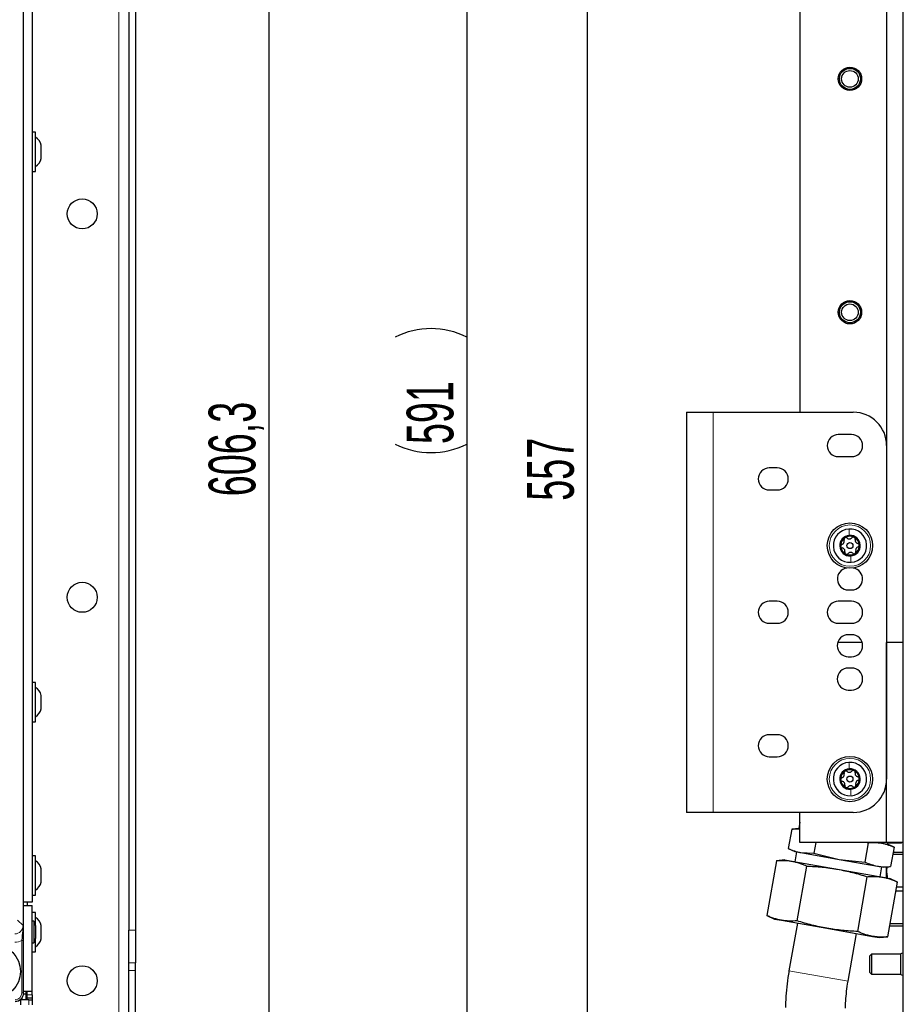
# Model space of a CAD drawing. Header units: millimetres. Extents: x 5 to 418, y 2 to 292.
# Tile 48 of 53: x 138 to 204, y 127 to 201. Entities that reach past the tile are written whole.
import ezdxf

# ---------------------------------------------------------------- set-up
doc = ezdxf.new("R2010")
doc.units = ezdxf.units.MM
doc.layers.add('SLD-0', color=7, linetype='Continuous')
doc.styles.add('SLDTEXTSTYLE1', font='TXT', dxfattribs={"width": 0.605})
doc.dimstyles.new('SLDDIMSTYLE0', dxfattribs={"dimtxt": 3.5, "dimasz": 3.302, "dimexe": 0, "dimexo": 0.0625, "dimgap": 0.875, "dimtad": 1, "dimlfac": 4, "dimrnd": 1e-09, "dimzin": 12, "dimdsep": 46, "dimtxsty": 'SLDTEXTSTYLE1', "dimsah": 1, "dimcen": 0.09, "dimadec": 0, "dimazin": 3, "dimtfac": 1, "dimtofl": 0, "dimtmove": 0, "dimatfit": 3, "dimfxl": 1, "dimfrac": 2, "dimtolj": 1, "dimtzin": 12, "dimarcsym": 0})
doc.dimstyles.new('SLDDIMSTYLE1', dxfattribs={"dimtxt": 3.5, "dimasz": 3.302, "dimexe": 0, "dimexo": 0.0625, "dimgap": 0.875, "dimtad": 1, "dimdec": 1, "dimlfac": 4, "dimrnd": 1e-09, "dimzin": 12, "dimdsep": 46, "dimtxsty": 'SLDTEXTSTYLE1', "dimsah": 1, "dimcen": 0.09, "dimadec": 0, "dimazin": 3, "dimtfac": 1, "dimtofl": 0, "dimtmove": 0, "dimatfit": 3, "dimfxl": 1, "dimfrac": 2, "dimtolj": 1, "dimtzin": 12, "dimarcsym": 0})

# ---------------------------------------------------------------- blocks, each defined once
blk = doc.blocks.new('_D_2')
at = {"layer": 'SLD-0', "color": 7}
for p, q in [((145.099, 246.962), (157.349, 246.962)), ((156.349, 246.962), (156.349, 95.397)), ((135.809, 95.397), (157.349, 95.397))]:
    blk.add_line(p, q, dxfattribs=at)
for points in [[(156.349, 246.962), (155.841, 243.66), (156.857, 243.66)], [(156.349, 95.397), (156.857, 98.699), (155.841, 98.699)]]:
    blk.add_solid(points, dxfattribs=at)
at = {"layer": 'SLD-0', "color": 7, "insert": (151.837, 165.164), "char_height": 3.5, "attachment_point": 1, "rotation": 90, "style": 'SLDTEXTSTYLE1'}
blk.add_mtext('606,3', dxfattribs=at)
blk = doc.blocks.new('_D_7')
at = {"layer": 'SLD-0', "color": 7}
for p, q in [((196.184, 238.462), (179.228, 238.462)), ((180.228, 238.462), (180.228, 99.212)), ((194.934, 99.212), (179.228, 99.212))]:
    blk.add_line(p, q, dxfattribs=at)
for points in [[(180.228, 238.462), (179.72, 235.16), (180.736, 235.16)], [(180.228, 99.212), (180.736, 102.514), (179.72, 102.514)]]:
    blk.add_solid(points, dxfattribs=at)
at = {"layer": 'SLD-0', "color": 7, "insert": (175.717, 164.827), "char_height": 3.5, "attachment_point": 1, "rotation": 90, "style": 'SLDTEXTSTYLE1'}
blk.add_mtext('557', dxfattribs=at)
blk = doc.blocks.new('_D_8')
at = {"layer": 'SLD-0', "color": 7}
for p, q in [((203.934, 246.962), (170.198, 246.962)), ((171.198, 246.962), (171.198, 99.212)), ((194.934, 99.212), (170.198, 99.212))]:
    blk.add_line(p, q, dxfattribs=at)
for centre, start, end in [((168.512, 171.726), 63.43495, 116.56505), ((168.512, 174.448), 243.43495, 296.56505)]:
    blk.add_arc(centre, 6.006, start, end, dxfattribs=at)
for points in [[(171.198, 246.962), (170.69, 243.66), (171.706, 243.66)], [(171.198, 99.212), (171.706, 102.514), (170.69, 102.514)]]:
    blk.add_solid(points, dxfattribs=at)
at = {"layer": 'SLD-0', "color": 7, "insert": (166.686, 169.077), "char_height": 3.5, "attachment_point": 1, "rotation": 90, "style": 'SLDTEXTSTYLE1'}
blk.add_mtext('591', dxfattribs=at)

msp = doc.modelspace()

# ---------------------------------------------------------------- linework, layer by layer
at = {"color": 7, "linetype": 'Continuous', "lineweight": 18}
for p, q in [((145.0991, 246.9623), (145.0991, 96.9623)), ((137.9582, 127.9172), (137.9582, 210.6575)), ((189.684, 171.4623), (189.684, 141.4623)), ((137.5059, 133.3797), (137.9103, 132.9753)), ((145.8491, 132.6337), (146.3491, 132.6337)), ((137.9475, 131.848), (137.8227, 131.848)), ((137.8227, 127.9207), (137.8227, 131.848)), ((137.9475, 131.848), (137.9475, 127.9207)), ((146.3491, 130.1716), (145.8491, 130.1716)), ((145.8491, 129.6114), (146.3491, 129.6114)), ((199.7913, 128.7955), (195.3597, 129.5769)), ((137.9475, 127.9207), (137.8227, 127.9207)), ((137.9475, 127.9207), (137.9582, 127.9172)), ((138.2241, 127.7873), (138.5991, 127.7873)), ((138.3491, 127.0373), (138.3491, 127.4123))]:
    msp.add_line(p, q, dxfattribs=at)
at = {"color": 7, "linetype": 'Continuous', "lineweight": 25}
for p, q in [((203.934, 96.9623), (203.934, 246.9623)), ((202.684, 238.4623), (202.684, 154.2123)), ((145.8491, 221.041), (145.8491, 132.6337)), ((146.3491, 221.041), (146.3491, 132.6337)), ((137.9583, 127.9172), (137.9583, 210.6575)), ((138.5991, 205.9873), (138.5991, 134.7373)), ((196.184, 203.9623), (196.184, 171.4623)), ((138.8491, 192.4623), (138.5991, 192.4623)), ((138.8491, 189.5123), (138.8491, 192.4623)), ((139.2741, 190.4873), (139.2741, 191.4873)), ((138.5991, 189.5123), (138.8491, 189.5123)), ((187.684, 171.4623), (187.684, 141.4623)), ((187.684, 171.4623), (189.684, 171.4623)), ((189.684, 171.4623), (200.184, 171.4623)), ((200.059, 169.7873), (199.059, 169.7873)), ((202.684, 168.9623), (202.684, 143.9623)), ((199.059, 168.1373), (200.059, 168.1373)), ((194.484, 167.2873), (193.884, 167.2873)), ((193.884, 165.6373), (194.484, 165.6373)), ((199.809, 158.1373), (200.059, 158.1373)), ((194.484, 157.2873), (193.884, 157.2873)), ((200.059, 157.2873), (199.059, 157.2873)), ((193.884, 155.6373), (194.484, 155.6373)), ((199.059, 155.6373), (200.059, 155.6373)), ((200.059, 154.7873), (199.809, 154.7873)), ((200.8452, 154.2123), (199.0228, 154.2123)), ((202.684, 139.2123), (202.684, 154.2123)), ((203.934, 154.2123), (202.684, 154.2123)), ((199.809, 153.1373), (200.059, 153.1373)), ((200.059, 152.2873), (199.809, 152.2873)), ((138.8491, 151.2123), (138.5991, 151.2123)), ((138.8491, 148.2623), (138.8491, 151.2123)), ((199.809, 150.6373), (200.059, 150.6373)), ((139.2741, 149.2373), (139.2741, 150.2373)), ((138.5991, 148.2623), (138.8491, 148.2623)), ((194.484, 147.2873), (193.884, 147.2873)), ((193.884, 145.6373), (194.484, 145.6373)), ((189.684, 141.4623), (187.684, 141.4623)), ((200.184, 141.4623), (189.684, 141.4623)), ((196.184, 139.2123), (196.184, 141.4623)), ((196.184, 140.7303), (196.0992, 140.2494)), ((195.5607, 140.2023), (195.3054, 138.7544)), ((196.0992, 140.2494), (195.5607, 140.2023)), ((196.0992, 140.2494), (196.184, 140.2345)), ((202.684, 139.2123), (196.184, 139.2123)), ((197.3648, 139.2123), (197.2244, 138.4161)), ((201.0623, 137.7394), (201.3176, 139.1872)), ((201.2176, 139.2123), (201.3176, 139.1872)), ((201.9807, 139.2123), (202.3013, 139.1558)), ((202.3013, 139.1558), (202.7466, 139.0773)), ((203.934, 139.2123), (202.684, 139.2123)), ((202.7466, 139.0773), (202.7704, 139.2123)), ((203.2365, 138.8489), (202.7466, 139.0773)), ((203.809, 139.1623), (202.7616, 139.1623)), ((203.2365, 138.8489), (202.9812, 137.401)), ((203.809, 139.1623), (203.809, 139.2123)), ((138.8491, 138.2123), (138.5991, 138.2123)), ((138.8491, 135.2623), (138.8491, 138.2123)), ((195.3054, 138.7544), (195.7953, 138.526)), ((195.9184, 138.5043), (195.7882, 137.7657)), ((195.7953, 138.526), (196.2406, 138.4475)), ((196.2406, 138.4475), (199.119, 137.9399)), ((196.2406, 138.4475), (197.2244, 138.4161)), ((197.2244, 138.4161), (199.119, 137.9399)), ((203.1444, 138.3266), (203.934, 138.3266)), ((203.934, 138.4623), (203.1684, 138.4623)), ((194.4114, 137.8401), (193.6875, 133.735)), ((195.0496, 137.8959), (194.4114, 137.8401)), ((195.0496, 137.8959), (195.5773, 137.8029)), ((195.5773, 137.8029), (198.9888, 137.2013)), ((195.9618, 133.334), (196.6857, 137.4391)), ((199.119, 137.9399), (201.0623, 137.7394)), ((199.119, 137.9399), (201.9975, 137.4324)), ((201.9975, 137.4324), (202.4427, 137.3539)), ((202.1894, 136.637), (202.3196, 137.3756)), ((202.4427, 137.3539), (202.9812, 137.401)), ((202.7091, 137.3772), (202.684, 137.0873)), ((202.684, 137.0873), (202.684, 137.375)), ((139.2741, 136.2373), (139.2741, 137.2373)), ((198.9888, 137.2013), (202.4003, 136.5998)), ((200.5105, 132.532), (201.2343, 136.637)), ((202.4003, 136.5998), (202.928, 136.5067)), ((202.684, 136.5498), (202.684, 137.0873)), ((202.7848, 132.1309), (203.5086, 136.236)), ((203.5086, 136.236), (202.928, 136.5067)), ((203.934, 135.8481), (203.4402, 135.8481)), ((138.5991, 135.2623), (138.8491, 135.2623)), ((203.3923, 135.5766), (203.934, 135.5766)), ((138.5991, 134.7373), (137.9583, 134.7373)), ((137.9583, 134.4873), (138.5991, 134.4873)), ((138.2241, 134.7373), (138.2241, 134.4873)), ((138.5991, 128.0373), (138.5991, 134.4873)), ((138.8491, 133.9623), (138.5991, 133.9623)), ((138.8491, 132.9729), (138.8491, 133.9623)), ((193.6875, 133.735), (194.2681, 133.4643)), ((138.7241, 133.3036), (138.5991, 133.3036)), ((138.7241, 133.3036), (138.7241, 131.6711)), ((138.8491, 132.9729), (138.8491, 132.0018)), ((139.2741, 131.9873), (139.2741, 132.9873)), ((194.2681, 133.4643), (194.7959, 133.3712)), ((194.7959, 133.3712), (198.2074, 132.7697)), ((195.9916, 133.1604), (195.3597, 129.5769)), ((202.9314, 132.9623), (203.934, 132.9623)), ((203.934, 133.0981), (202.9553, 133.0981)), ((145.8491, 130.1716), (145.8491, 132.6337)), ((146.3491, 132.6337), (146.3491, 130.1716)), ((198.2074, 132.7697), (201.6188, 132.1682)), ((199.7913, 128.7955), (200.4232, 132.379)), ((201.6188, 132.1682), (202.1466, 132.0751)), ((138.5991, 131.6711), (138.7241, 131.6711)), ((138.8491, 131.0123), (138.8491, 132.0018)), ((202.1466, 132.0751), (202.7848, 132.1309)), ((138.5991, 131.0123), (138.8491, 131.0123)), ((201.559, 130.8373), (201.434, 130.7123)), ((201.434, 129.4623), (201.434, 130.7123)), ((203.759, 130.8373), (201.559, 130.8373)), ((201.559, 130.8373), (201.559, 129.3523)), ((203.9129, 130.9329), (203.759, 130.8569)), ((203.759, 129.3178), (203.759, 130.8569)), ((203.9129, 129.2418), (203.9129, 130.9329)), ((203.934, 130.8767), (203.9129, 130.8767)), ((145.8491, 129.6114), (145.8491, 130.1716)), ((146.3491, 129.6114), (146.3491, 130.1716)), ((145.8491, 119.7633), (145.8491, 129.6114)), ((146.3491, 119.7633), (146.3491, 129.6114)), ((201.434, 129.4623), (201.559, 129.3373)), ((201.559, 129.3523), (201.559, 129.3373)), ((201.559, 129.3373), (203.759, 129.3373)), ((203.759, 129.3178), (203.9129, 129.2418)), ((203.9129, 129.298), (203.934, 129.298)), ((138.1491, 127.8373), (137.9531, 127.8373)), ((137.9582, 127.9172), (137.9583, 127.9172)), ((138.5991, 128.0373), (137.9583, 128.0373)), ((138.1491, 127.8373), (138.1491, 128.0373)), ((138.1491, 127.4123), (138.1491, 127.8373)), ((138.2241, 127.7873), (138.2241, 128.0373)), ((138.2241, 127.5373), (138.2241, 127.7873)), ((138.5991, 127.7873), (138.5991, 128.0373)), ((138.5991, 127.7873), (138.5991, 127.5373)), ((137.7241, 127.4298), (137.7241, 127.0373)), ((138.3491, 127.4123), (137.7241, 127.4123)), ((137.8006, 127.4123), (137.8006, 127.5025)), ((137.8491, 127.4123), (137.8491, 127.5646)), ((138.5991, 127.5373), (138.2241, 127.5373)), ((138.2241, 127.4123), (138.2241, 127.5373)), ((138.3491, 127.4123), (138.5991, 127.4123)), ((138.5991, 127.5373), (138.5991, 127.4123)), ((138.5991, 127.4123), (138.5991, 127.0373))]:
    msp.add_line(p, q, dxfattribs=at)
for centre, radius in [((199.934, 196.4623), 0.875), ((199.934, 196.4623), 0.7875), ((199.934, 196.4623), 0.625), ((142.3491, 186.3373), 1.125), ((199.934, 178.9623), 0.875), ((199.934, 178.9623), 0.7875), ((199.934, 178.9623), 0.625), ((199.934, 161.4623), 1.7), ((199.934, 161.4623), 0.2237), ((142.3491, 157.5873), 1.125), ((199.934, 143.9623), 1.7), ((199.934, 143.9623), 0.2237), ((135.7241, 129.5373), 2), ((142.3491, 128.8373), 1.125)]:
    msp.add_circle(centre, radius, dxfattribs=at)
at = {"color": 7, "linetype": 'Continuous', "lineweight": 18}
for centre in [(199.934, 161.4623), (199.934, 143.9623)]:
    msp.add_circle(centre, 1.55, dxfattribs=at)
at = {"color": 7, "linetype": 'Continuous', "lineweight": 25}
for centre, radius, start, end in [((138.3027, 191.2498), 1, 13.741315, 56.881112), ((138.3027, 190.7249), 1, 303.118888, 346.258685), ((200.184, 168.9623), 2.5, 0, 90), ((199.059, 168.9623), 0.825, 90, 270), ((200.059, 168.9623), 0.825, 270, 90), ((193.884, 166.4623), 0.825, 90, 270), ((194.484, 166.4623), 0.825, 270, 90), ((199.934, 161.4623), 1.25, 93.526192, 273.526192), ((199.934, 161.4623), 1.25, 273.526192, 93.526192), ((199.934, 161.4623), 0.77, 93.526192, 273.526192), ((199.934, 161.4623), 0.7, 123.526192, 183.526192), ((199.934, 161.4623), 0.7, 63.526192, 123.526192), ((199.934, 161.4623), 0.77, 273.526192, 93.526192), ((199.934, 161.4623), 0.7, 3.526192, 63.526192), ((199.934, 161.4623), 0.7, 183.526192, 243.526192), ((199.934, 161.4623), 0.7, 303.526192, 3.526192), ((199.934, 161.4623), 0.7, 243.526192, 303.526192), ((199.809, 158.9623), 0.825, 97.992734, 270), ((200.059, 158.9623), 0.825, 270, 82.007266), ((193.884, 156.4623), 0.825, 90, 270), ((194.484, 156.4623), 0.825, 270, 90), ((199.059, 156.4623), 0.825, 90, 270), ((200.059, 156.4623), 0.825, 270, 90), ((199.809, 153.9623), 0.825, 90, 270), ((200.059, 153.9623), 0.825, 270, 90), ((199.809, 151.4623), 0.825, 90, 270), ((200.059, 151.4623), 0.825, 270, 90), ((138.3027, 149.9998), 1, 13.741315, 56.881112), ((138.3027, 149.4749), 1, 303.118888, 346.258685), ((193.884, 146.4623), 0.825, 90, 270), ((194.484, 146.4623), 0.825, 270, 90), ((199.934, 143.9623), 1.25, 93.526192, 273.526192), ((199.934, 143.9623), 0.77, 93.526192, 273.526192), ((199.934, 143.9623), 1.25, 273.526192, 93.526192), ((199.934, 143.9623), 0.77, 273.526192, 93.526192), ((199.934, 143.9623), 0.7, 123.526192, 183.526192), ((199.934, 143.9623), 0.7, 63.526192, 123.526192), ((200.184, 143.9623), 2.5, 270, 0), ((199.934, 143.9623), 0.7, 3.526192, 63.526192), ((199.934, 143.9623), 0.7, 303.526192, 3.526192), ((199.934, 143.9623), 0.7, 183.526192, 243.526192), ((199.934, 143.9623), 0.7, 243.526192, 303.526192), ((138.3027, 136.9998), 1, 13.741315, 56.881112), ((138.3027, 136.4749), 1, 303.118888, 346.258685), ((138.3491, 132.9729), 0.5, 0, 41.409622), ((138.3027, 132.7498), 1, 13.741315, 56.881112), ((138.3491, 132.0018), 0.5, 318.590378, 360), ((138.3027, 132.2249), 1, 303.118888, 346.258685)]:
    msp.add_arc(centre, radius, start, end, dxfattribs=at)
at = {"color": 7, "linetype": 'Continuous', "lineweight": 18}
for centre, major_axis, ratio, start_param, end_param in [((137.2827, 132.9787), (0.4456, -0.4456), 0.9918461, 5.4991567, 7.0672139), ((137.2827, 132.9787), (0.8863, -0.8863), 0.9972647, 5.4991567, 5.9424634), ((137.322, 127.9212), (0.5935, -0.1977), 0.9990857, 5.0343527, 6.6042357), ((137.322, 127.9212), (-0.4751, 0.1582), 0.9984779, 1.8927601, 3.462643)]:
    msp.add_ellipse(centre, major_axis=major_axis, ratio=ratio, start_param=start_param, end_param=end_param, dxfattribs=at)
at = {"color": 7, "linetype": 'Continuous', "lineweight": 25}
msp.add_ellipse((137.3325, 127.9177), major_axis=(0.5937, -0.1978), ratio=0.9987209, start_param=5.0343527, end_param=6.6042357, dxfattribs=at)
at = {"color": 7, "linetype": 'Continuous', "lineweight": 18}
for points in [[(199.8571, 162.71), (199.8611, 162.6455), (199.869, 162.5165), (199.8807, 162.3261), (199.8866, 162.2309)], [(200.0109, 160.2147), (200.0069, 160.2792), (199.9989, 160.4082), (199.9872, 160.5986), (199.9813, 160.6938)], [(199.8571, 145.21), (199.8611, 145.1455), (199.869, 145.0165), (199.8807, 144.8261), (199.8866, 144.7309)], [(200.0109, 142.7147), (200.0069, 142.7792), (199.9989, 142.9082), (199.9872, 143.0986), (199.9813, 143.1938)]]:
    msp.add_open_spline(points, degree=3, dxfattribs=at)
at = {"color": 7, "linetype": 'Continuous', "lineweight": 25}
for points, knots in [([(199.3344, 161.5619), (199.3637, 161.5742), (199.4078, 161.5926), (199.4555, 161.6418), (199.4843, 161.6859), (199.5023, 161.7355), (199.513, 161.8035), (199.5012, 161.8499), (199.4933, 161.8809)], [0, 0, 0, 0, 0.2492203, 0.374358, 0.498948, 0.6240206, 0.749768, 1, 1, 1, 1]), ([(199.5474, 162.0459), (199.5346, 162.0354), (199.5091, 162.0145), (199.4883, 161.9701), (199.4817, 161.9237), (199.4894, 161.8952), (199.4933, 161.8809)], [0, 0, 0, 0, 0.24985796, 0.49946675, 0.74901133, 1, 1, 1, 1]), ([(199.7204, 162.0314), (199.7088, 162.0404), (199.6856, 162.0586), (199.6402, 162.0707), (199.5912, 162.0688), (199.562, 162.0535), (199.5474, 162.0459)], [0, 0, 0, 0, 0.249806, 0.5000545, 0.7503094, 1, 1, 1, 1]), ([(199.7204, 162.0314), (199.7457, 162.0121), (199.7837, 161.9832), (199.8501, 161.9665), (199.9027, 161.9636), (199.9547, 161.9728), (200.0189, 161.9975), (200.0532, 162.031), (200.0761, 162.0533)], [0, 0, 0, 0, 0.2491937, 0.3743301, 0.4989253, 0.6240038, 0.7497569, 1, 1, 1, 1]), ([(200.246, 162.0889), (200.2306, 162.0947), (200.1997, 162.1063), (200.1509, 162.1022), (200.1074, 162.0846), (200.0865, 162.0637), (200.0761, 162.0533)], [0, 0, 0, 0, 0.250032, 0.4996317, 0.7492275, 1, 1, 1, 1]), ([(200.32, 161.9318), (200.322, 161.9464), (200.3261, 161.9756), (200.314, 162.0209), (200.2878, 162.0624), (200.26, 162.0801), (200.246, 162.0889)], [0, 0, 0, 0, 0.249816, 0.4999076, 0.7501199, 1, 1, 1, 1]), ([(200.32, 161.9318), (200.3159, 161.9003), (200.3099, 161.8529), (200.3286, 161.787), (200.3524, 161.74), (200.3864, 161.6997), (200.4399, 161.6564), (200.486, 161.6434), (200.5168, 161.6347)], [0, 0, 0, 0, 0.24921908, 0.37435669, 0.49894691, 0.62401981, 0.74976746, 1, 1, 1, 1]), ([(199.3344, 161.5619), (199.3207, 161.5564), (199.2934, 161.5454), (199.2602, 161.5121), (199.2373, 161.4688), (199.236, 161.4358), (199.2353, 161.4193)], [0, 0, 0, 0, 0.2498531, 0.4999013, 0.7501145, 1, 1, 1, 1]), ([(199.2353, 161.4193), (199.238, 161.403), (199.2434, 161.3705), (199.2714, 161.3303), (199.3083, 161.3014), (199.3369, 161.2938), (199.3512, 161.29)], [0, 0, 0, 0, 0.2499898, 0.4996108, 0.7491272, 1, 1, 1, 1]), ([(199.548, 160.9929), (199.552, 161.0244), (199.558, 161.0718), (199.5393, 161.1377), (199.5155, 161.1847), (199.4816, 161.225), (199.4281, 161.2683), (199.3819, 161.2813), (199.3512, 161.29)], [0, 0, 0, 0, 0.24921908, 0.37435669, 0.49894691, 0.62401981, 0.74976746, 1, 1, 1, 1]), ([(199.548, 160.9929), (199.5459, 160.9783), (199.5418, 160.9491), (199.554, 160.9038), (199.5801, 160.8623), (199.608, 160.8446), (199.6219, 160.8358)], [0, 0, 0, 0, 0.249816, 0.4999076, 0.7501199, 1, 1, 1, 1]), ([(200.1476, 160.8933), (200.1223, 160.9126), (200.0843, 160.9415), (200.0179, 160.9582), (199.9653, 160.9611), (199.9133, 160.9519), (199.8491, 160.9272), (199.8147, 160.8937), (199.7919, 160.8714)], [0, 0, 0, 0, 0.2491937, 0.3743301, 0.4989253, 0.6240038, 0.7497569, 1, 1, 1, 1]), ([(200.3206, 160.8788), (200.3333, 160.8893), (200.3588, 160.9102), (200.3796, 160.9546), (200.3862, 161.001), (200.3785, 161.0295), (200.3747, 161.0438)], [0, 0, 0, 0, 0.249858, 0.4994668, 0.7490113, 1, 1, 1, 1]), ([(200.5335, 161.3628), (200.5042, 161.3505), (200.4602, 161.3321), (200.4125, 161.2829), (200.3837, 161.2388), (200.3657, 161.1892), (200.355, 161.1212), (200.3668, 161.0748), (200.3747, 161.0438)], [0, 0, 0, 0, 0.2492203, 0.374358, 0.498948, 0.6240206, 0.749768, 1, 1, 1, 1]), ([(200.6326, 161.5054), (200.6299, 161.5217), (200.6245, 161.5542), (200.5965, 161.5944), (200.5596, 161.6233), (200.5311, 161.6309), (200.5168, 161.6347)], [0, 0, 0, 0, 0.2499898, 0.4996108, 0.7491272, 1, 1, 1, 1]), ([(200.5335, 161.3628), (200.5472, 161.3683), (200.5745, 161.3793), (200.6077, 161.4126), (200.6306, 161.4559), (200.632, 161.4889), (200.6326, 161.5054)], [0, 0, 0, 0, 0.2498531, 0.4999013, 0.7501145, 1, 1, 1, 1]), ([(199.6219, 160.8358), (199.6374, 160.83), (199.6683, 160.8184), (199.7171, 160.8225), (199.7606, 160.8401), (199.7814, 160.861), (199.7919, 160.8714)], [0, 0, 0, 0, 0.250032, 0.4996317, 0.7492275, 1, 1, 1, 1]), ([(200.1476, 160.8933), (200.1592, 160.8843), (200.1824, 160.8661), (200.2277, 160.854), (200.2768, 160.8559), (200.306, 160.8712), (200.3206, 160.8788)], [0, 0, 0, 0, 0.249806, 0.5000545, 0.7503094, 1, 1, 1, 1]), ([(199.3344, 144.0619), (199.3207, 144.0564), (199.2934, 144.0454), (199.2602, 144.0121), (199.2373, 143.9688), (199.236, 143.9358), (199.2353, 143.9193)], [0, 0, 0, 0, 0.2498531, 0.4999013, 0.7501145, 1, 1, 1, 1]), ([(199.3344, 144.0619), (199.3637, 144.0742), (199.4078, 144.0926), (199.4555, 144.1418), (199.4843, 144.1859), (199.5023, 144.2355), (199.513, 144.3035), (199.5012, 144.3499), (199.4933, 144.3809)], [0, 0, 0, 0, 0.2492203, 0.374358, 0.498948, 0.6240206, 0.749768, 1, 1, 1, 1]), ([(199.5474, 144.5459), (199.5346, 144.5354), (199.5091, 144.5145), (199.4883, 144.4701), (199.4817, 144.4237), (199.4894, 144.3952), (199.4933, 144.3809)], [0, 0, 0, 0, 0.24985796, 0.49946675, 0.74901133, 1, 1, 1, 1]), ([(199.7204, 144.5314), (199.7088, 144.5404), (199.6856, 144.5586), (199.6402, 144.5707), (199.5912, 144.5688), (199.562, 144.5535), (199.5474, 144.5459)], [0, 0, 0, 0, 0.249806, 0.5000545, 0.7503094, 1, 1, 1, 1]), ([(199.7204, 144.5314), (199.7457, 144.5121), (199.7837, 144.4832), (199.8501, 144.4665), (199.9027, 144.4636), (199.9547, 144.4728), (200.0189, 144.4975), (200.0532, 144.531), (200.0761, 144.5533)], [0, 0, 0, 0, 0.2491937, 0.3743301, 0.4989253, 0.6240038, 0.7497569, 1, 1, 1, 1]), ([(200.246, 144.5889), (200.2306, 144.5947), (200.1997, 144.6063), (200.1509, 144.6022), (200.1074, 144.5846), (200.0865, 144.5637), (200.0761, 144.5533)], [0, 0, 0, 0, 0.250032, 0.4996317, 0.7492275, 1, 1, 1, 1]), ([(200.32, 144.4318), (200.322, 144.4464), (200.3261, 144.4756), (200.314, 144.5209), (200.2878, 144.5624), (200.26, 144.5801), (200.246, 144.5889)], [0, 0, 0, 0, 0.249816, 0.4999076, 0.7501199, 1, 1, 1, 1]), ([(200.32, 144.4318), (200.3159, 144.4003), (200.3099, 144.3529), (200.3286, 144.287), (200.3524, 144.24), (200.3864, 144.1997), (200.4399, 144.1564), (200.486, 144.1434), (200.5168, 144.1347)], [0, 0, 0, 0, 0.2492191, 0.3743567, 0.4989469, 0.6240198, 0.7497675, 1, 1, 1, 1]), ([(200.6326, 144.0054), (200.6299, 144.0217), (200.6245, 144.0542), (200.5965, 144.0944), (200.5596, 144.1233), (200.5311, 144.1309), (200.5168, 144.1347)], [0, 0, 0, 0, 0.2499898, 0.4996108, 0.7491272, 1, 1, 1, 1]), ([(200.5335, 143.8628), (200.5472, 143.8683), (200.5745, 143.8793), (200.6077, 143.9126), (200.6306, 143.9559), (200.632, 143.9889), (200.6326, 144.0054)], [0, 0, 0, 0, 0.2498531, 0.4999013, 0.7501145, 1, 1, 1, 1]), ([(199.2353, 143.9193), (199.238, 143.903), (199.2434, 143.8705), (199.2714, 143.8303), (199.3083, 143.8014), (199.3369, 143.7938), (199.3512, 143.79)], [0, 0, 0, 0, 0.2499898, 0.4996108, 0.7491272, 1, 1, 1, 1]), ([(199.548, 143.4929), (199.552, 143.5244), (199.558, 143.5718), (199.5393, 143.6377), (199.5155, 143.6847), (199.4816, 143.725), (199.4281, 143.7683), (199.3819, 143.7813), (199.3512, 143.79)], [0, 0, 0, 0, 0.24921908, 0.37435669, 0.49894691, 0.62401981, 0.74976746, 1, 1, 1, 1]), ([(199.548, 143.4929), (199.5459, 143.4783), (199.5418, 143.4491), (199.554, 143.4038), (199.5801, 143.3623), (199.608, 143.3446), (199.6219, 143.3358)], [0, 0, 0, 0, 0.249816, 0.4999076, 0.7501199, 1, 1, 1, 1]), ([(199.6219, 143.3358), (199.6374, 143.33), (199.6683, 143.3184), (199.7171, 143.3225), (199.7606, 143.3401), (199.7814, 143.361), (199.7919, 143.3714)], [0, 0, 0, 0, 0.250032, 0.4996317, 0.7492275, 1, 1, 1, 1]), ([(200.1476, 143.3933), (200.1223, 143.4126), (200.0843, 143.4415), (200.0179, 143.4582), (199.9653, 143.4611), (199.9133, 143.4519), (199.8491, 143.4272), (199.8147, 143.3937), (199.7919, 143.3714)], [0, 0, 0, 0, 0.2491937, 0.3743301, 0.4989253, 0.6240038, 0.7497569, 1, 1, 1, 1]), ([(200.1476, 143.3933), (200.1592, 143.3843), (200.1824, 143.3661), (200.2277, 143.354), (200.2768, 143.3559), (200.306, 143.3712), (200.3206, 143.3788)], [0, 0, 0, 0, 0.249806, 0.5000545, 0.7503094, 1, 1, 1, 1]), ([(200.3206, 143.3788), (200.3333, 143.3893), (200.3588, 143.4102), (200.3796, 143.4546), (200.3862, 143.501), (200.3785, 143.5295), (200.3747, 143.5438)], [0, 0, 0, 0, 0.249858, 0.4994668, 0.7490113, 1, 1, 1, 1]), ([(200.5335, 143.8628), (200.5042, 143.8505), (200.4602, 143.8321), (200.4125, 143.7829), (200.3837, 143.7388), (200.3657, 143.6892), (200.355, 143.6212), (200.3668, 143.5748), (200.3747, 143.5438)], [0, 0, 0, 0, 0.2492203, 0.374358, 0.498948, 0.6240206, 0.749768, 1, 1, 1, 1]), ([(195.5607, 140.2023), (195.6022, 140.2057), (195.7267, 140.2158), (195.9331, 140.2215), (196.0995, 140.2217), (196.1824, 140.2135), (196.184, 140.2133)], [0, 0, 0, 0, 0.1981914, 0.5947546, 0.9920999, 1, 1, 1, 1]), ([(201.3176, 139.1872), (201.4835, 139.1982), (201.8159, 139.2203), (202.1393, 139.1774), (202.3013, 139.1558)], [0, 0, 0, 0, 0.4989632, 1, 1, 1, 1]), ([(202.3013, 139.1558), (202.3413, 139.1483), (202.4611, 139.1257), (202.6586, 139.0743), (202.8922, 138.9961), (203.0844, 138.9185), (203.1985, 138.8663), (203.2365, 138.8489)], [0, 0, 0, 0, 0.1247078, 0.3743356, 0.6243353, 0.874645, 1, 1, 1, 1]), ([(195.3054, 138.7544), (195.3433, 138.7371), (195.4568, 138.6851), (195.6485, 138.6076), (195.8822, 138.5293), (196.0801, 138.4777), (196.2004, 138.4551), (196.2406, 138.4475)], [0, 0, 0, 0, 0.1246766, 0.3741433, 0.6241019, 0.8746233, 1, 1, 1, 1]), ([(194.4114, 137.8401), (194.5097, 137.8474), (194.7064, 137.8619), (194.9993, 137.8632), (195.2416, 137.8486), (195.434, 137.8265), (195.5295, 137.8107), (195.5773, 137.8029)], [0, 0, 0, 0, 0.2493938, 0.499101, 0.749336, 0.8746237, 1, 1, 1, 1]), ([(195.5773, 137.8029), (195.6717, 137.784), (195.8608, 137.7463), (196.1394, 137.6624), (196.3686, 137.5774), (196.5504, 137.501), (196.6406, 137.4597), (196.6857, 137.4391)], [0, 0, 0, 0, 0.2492699, 0.4989921, 0.7493129, 0.8746302, 1, 1, 1, 1]), ([(196.6857, 137.4391), (196.8781, 137.4297), (197.2631, 137.4111), (197.8399, 137.3624), (198.3196, 137.3059), (198.7025, 137.2502), (198.8933, 137.2176), (198.9888, 137.2013)], [0, 0, 0, 0, 0.24939377, 0.49910097, 0.74933604, 0.8746237, 1, 1, 1, 1]), ([(201.0623, 137.7394), (201.2144, 137.6723), (201.5192, 137.5378), (201.8378, 137.4676), (201.9975, 137.4324)], [0, 0, 0, 0, 0.4989632, 1, 1, 1, 1]), ([(201.9975, 137.4324), (202.0375, 137.4258), (202.1578, 137.4061), (202.3607, 137.3868), (202.6071, 137.3803), (202.8144, 137.3876), (202.9395, 137.3976), (202.9812, 137.401)], [0, 0, 0, 0, 0.1245954, 0.3739991, 0.6240316, 0.8746305, 1, 1, 1, 1]), ([(198.9888, 137.2013), (199.3669, 137.1264), (200.1249, 136.9762), (200.8639, 136.7503), (201.2343, 136.637)], [0, 0, 0, 0, 0.4987908, 1, 1, 1, 1]), ([(201.2343, 136.637), (201.3326, 136.6443), (201.5293, 136.6589), (201.8221, 136.6598), (202.1132, 136.6438), (202.3045, 136.6145), (202.4003, 136.5998)], [0, 0, 0, 0, 0.2493715, 0.4989464, 0.7493023, 1, 1, 1, 1]), ([(202.4003, 136.5998), (202.4476, 136.5909), (202.5896, 136.5641), (202.8235, 136.5033), (203.1005, 136.4106), (203.3283, 136.3185), (203.4635, 136.2566), (203.5086, 136.236)], [0, 0, 0, 0, 0.1246518, 0.3742056, 0.6241961, 0.8746449, 1, 1, 1, 1]), ([(202.684, 137.0873), (202.6839, 137.0191), (202.6838, 136.8337), (202.7277, 136.652), (202.7554, 136.5372)], [0, 0, 0, 0, 0.3684847, 1, 1, 1, 1]), ([(194.7959, 133.3712), (194.7015, 133.3901), (194.5124, 133.4278), (194.2338, 133.5118), (194.0046, 133.5967), (193.8228, 133.6731), (193.7326, 133.7144), (193.6875, 133.735)], [0, 0, 0, 0, 0.2492699, 0.4989921, 0.7493129, 0.8746302, 1, 1, 1, 1]), ([(195.9618, 133.334), (195.7652, 133.3209), (195.3712, 133.2947), (194.9879, 133.3457), (194.7959, 133.3712)], [0, 0, 0, 0, 0.4989632, 1, 1, 1, 1]), ([(198.2074, 132.7697), (197.8293, 132.8446), (197.0712, 132.9948), (196.3322, 133.2208), (195.9618, 133.334)], [0, 0, 0, 0, 0.4987908, 1, 1, 1, 1]), ([(200.5105, 132.532), (200.1254, 132.5521), (199.3537, 132.5925), (198.59, 132.7106), (198.2074, 132.7697)], [0, 0, 0, 0, 0.4989632, 1, 1, 1, 1]), ([(201.6188, 132.1682), (201.5715, 132.1771), (201.4296, 132.2038), (201.1957, 132.2647), (200.965, 132.3419), (200.7363, 132.4302), (200.6008, 132.4913), (200.5105, 132.532)], [0, 0, 0, 0, 0.12461724, 0.37411466, 0.62413934, 0.74931959, 1, 1, 1, 1]), ([(202.7848, 132.1309), (202.6865, 132.1237), (202.4898, 132.1091), (202.1968, 132.1078), (201.9546, 132.1224), (201.7621, 132.1446), (201.6666, 132.1603), (201.6188, 132.1682)], [0, 0, 0, 0, 0.2493938, 0.499101, 0.749336, 0.8746237, 1, 1, 1, 1]), ([(195.3597, 129.5769), (195.3317, 129.4095), (195.2518, 128.9322), (195.1599, 128.1395), (195.1108, 127.3932), (195.1022, 126.9615), (195.0998, 126.8396)], [0, 0, 0, 0, 0.18386802, 0.52453836, 0.86567259, 1, 1, 1, 1]), ([(199.5994, 126.7804), (199.6021, 126.9023), (199.6102, 127.2616), (199.656, 127.8687), (199.7271, 128.4208), (199.7799, 128.7289), (199.7913, 128.7955)], [0, 0, 0, 0, 0.1837876, 0.5419684, 0.901004, 1, 1, 1, 1])]:
    msp.add_open_spline(points, degree=3, knots=knots, dxfattribs=at)
at = {"color": 7, "linetype": 'Continuous', "lineweight": 18}
for points, knots in [([(137.8227, 131.848), (137.8315, 131.9604), (137.8508, 132.2075), (137.887, 132.5174), (137.9119, 132.7706), (137.9128, 132.9156), (137.9103, 132.9746), (137.9103, 132.9753)], [0, 0, 0, 0, 0.2596176, 0.5706466, 0.8241415, 0.9980619, 1, 1, 1, 1]), ([(137.9103, 132.9753), (137.9103, 132.9747), (137.9179, 132.8566), (137.931, 132.64), (137.9449, 132.2495), (137.9467, 131.976), (137.9475, 131.848)], [0, 0, 0, 0, 0.0019896, 0.406331, 0.7221656, 1, 1, 1, 1])]:
    msp.add_open_spline(points, degree=3, knots=knots, dxfattribs=at)

# ---------------------------------------------------------------- dimensions: what is measured, and where the dimension line sits
at = {"layer": 'SLD-0', "color": 7}
for base, p1, p2, dimstyle, picture, middle in [((156.3491, 95.3973), (145.0991, 246.9623), (135.8088, 95.3973), 'SLDDIMSTYLE1', '_D_2', (156.3491, 171.1798)), ((180.2284, 99.2123), (196.184, 238.4623), (194.934, 99.2123), 'SLDDIMSTYLE0', '_D_7', (180.2284, 168.8373))]:
    dim = msp.add_linear_dim(base=base, p1=p1, p2=p2, angle=90, dimstyle=dimstyle, dxfattribs=at)
    dim.commit()
    dim.dimension.update_dxf_attribs({"geometry": picture, "text_midpoint": middle, "dimtype": 160})
dim = msp.add_linear_dim(base=(171.1976, 99.2123), p1=(203.934, 246.9623), p2=(194.934, 99.2123), angle=90, text='(<>)', dimstyle='SLDDIMSTYLE0', dxfattribs=at)
dim.commit()
dim.dimension.update_dxf_attribs({"geometry": '_D_8', "text_midpoint": (171.1976, 173.0873), "dimtype": 160})

doc.saveas('drawing.dxf')
